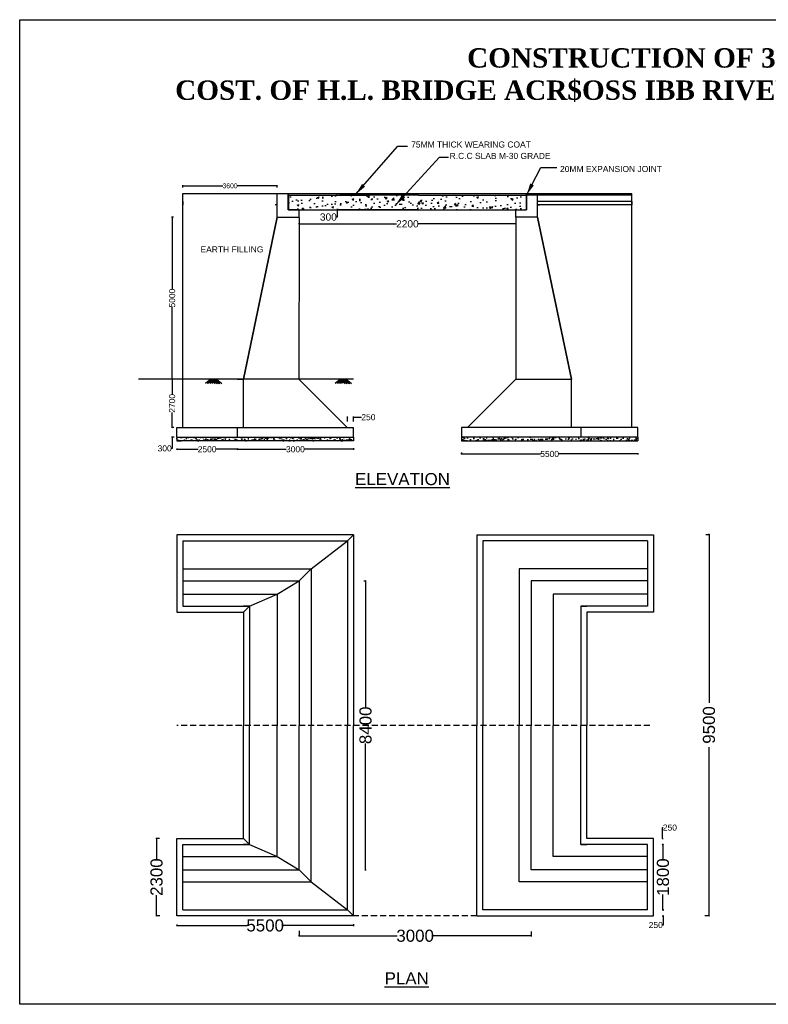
# Model space of a CAD drawing. Extents: x 6124423 to 6190093, y -161075 to -120374.
# Tile 1 of 2: x 6124423 to 6155371, y -161075 to -120374. Entities that reach past the tile are written whole.
import ezdxf

# ---------------------------------------------------------------- set-up
doc = ezdxf.new("R2010")
doc.units = ezdxf.units.MI
doc.header["$MEASUREMENT"] = 0
doc.linetypes.add('DASHED2', pattern=[0.375, 0.25, -0.125])
doc.layers.add('GROUND_LVL', color=114, linetype='Continuous')
doc.styles.add('ARIAL', font='arial.ttf')
doc.styles.get("Standard").update_dxf_attribs({"font": 'arial.ttf', "height": 500})
doc.dimstyles.new('bASANT jAIN  NMM', dxfattribs={"dimscale": 0.507, "dimtxt": 500, "dimasz": 1000, "dimexe": 50, "dimexo": 25, "dimgap": 0.09, "dimtad": 0, "dimtih": 1, "dimtoh": 1, "dimdec": 0, "dimzin": 0, "dimdsep": 46, "dimtxsty": 'Standard', "dimcen": 0.09, "dimclrd": 256, "dimclre": 256, "dimadec": 0, "dimazin": 0, "dimtfac": 1, "dimtdec": 0, "dimtix": 1, "dimtofl": 0, "dimtmove": 0, "dimatfit": 0, "dimfxl": 300, "dimtolj": 1, "dimtzin": 0, "dimlwd": -1, "dimlwe": -1, "dimarcsym": 0})
doc.dimstyles.get("Standard").update_dxf_attribs({"dimscale": 0.507, "dimtxt": 500, "dimasz": 1000, "dimexe": 50, "dimexo": 25, "dimgap": 0.09, "dimtad": 0, "dimtoh": 1, "dimdec": 0, "dimzin": 0, "dimdsep": 46, "dimtxsty": 'Standard', "dimcen": 0.09, "dimclrd": 256, "dimclre": 256, "dimadec": 0, "dimazin": 0, "dimtfac": 1, "dimtdec": 0, "dimtix": 1, "dimtofl": 0, "dimtmove": 0, "dimatfit": 0, "dimfxl": 50, "dimtolj": 1, "dimtzin": 0, "dimlwd": -1, "dimlwe": -1, "dimarcsym": 0})
pattern_1 = [(37.5, (185523.5, 49012.75), (-6.299336, 192.682377), [0, -152, 0, -170, 0, -162.5]), (7.5, (185523.5, 49012.75), (176.97767, 282.214607), [0, -82, 0, -137, 0, -52.5]), (327.5, (185400.5, 49012.75), (311.414186, 0.5659054), [0, -50, 0, -180, 0, -235]), (317.5, (185400.5, 49012.75), (300.61266, 87.767556), [0, -25, 0, -118, 0, -135])]

# ---------------------------------------------------------------- blocks, each defined once
blk = doc.blocks.new('_Oblique')
at = {"color": 0, "linetype": 'ByBlock', "lineweight": -2}
blk.add_line((-0.5, -0.5), (0.5, 0.5), dxfattribs=at)
blk = doc.blocks.new('*D192')
at = {"ltscale": 0.507, "transparency": 16777216}
for p, q in [((6150998, -154468), (6151042, -154468)), ((6151017, -154468), (6151017, -155097)), ((6151017, -157168), (6151017, -156540)), ((6150993, -157168), (6151042, -157168))]:
    blk.add_line(p, q, dxfattribs=at)
at = {"layer": 'Defpoints', "color": 0, "transparency": 16777216}
for p in [(6150985, -154468), (6151017, -154468), (6150980, -157168)]:
    blk.add_point(p, dxfattribs=at)
at = {"transparency": 16777216, "xscale": 30.41999999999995, "yscale": 30.41999999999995, "zscale": 30.41999999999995}
for p, rotation in [((6151017, -154468), 90), ((6151017, -157168), 270)]:
    blk.add_blockref('_Oblique', p, dxfattribs=dict(at, rotation=rotation))
at = {"color": 0, "transparency": 16777216, "insert": (6151017, -155818), "char_height": 500, "attachment_point": 5, "rotation": 90}
blk.add_mtext('\\A1;1800', dxfattribs=at)
blk = doc.blocks.new('*D193')
at = {"ltscale": 10, "transparency": 16777216}
for p, q in [((6150995, -154218), (6150995, -153771)), ((6150995, -153771), (6151025, -153771)), ((6150980, -154218), (6151020, -154218)), ((6150985, -154468), (6151020, -154468)), ((6150995, -154468), (6150995, -154499))]:
    blk.add_line(p, q, dxfattribs=at)
at = {"layer": 'Defpoints', "color": 0, "ltscale": 10, "transparency": 16777216}
for p in [(6150967, -154218), (6150995, -154218), (6150973, -154468)]:
    blk.add_point(p, dxfattribs=at)
at = {"ltscale": 10, "transparency": 16777216, "xscale": 30.41999999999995, "yscale": 30.41999999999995, "zscale": 30.41999999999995}
for p, rotation in [((6150995, -154218), 270), ((6150995, -154468), 90)]:
    blk.add_blockref('_Oblique', p, dxfattribs=dict(at, rotation=rotation))
at = {"color": 0, "ltscale": 10, "transparency": 16777216, "insert": (6151303, -153771), "char_height": 500, "attachment_point": 5}
blk.add_mtext('\\A1;{\\H0.5x;250}', dxfattribs=at)
blk = doc.blocks.new('*D194')
at = {"ltscale": 10, "transparency": 16777216}
for p, q in [((6150980, -157168), (6151052, -157168)), ((6150985, -157418), (6151052, -157418)), ((6151026, -157168), (6151026, -157138)), ((6151026, -157418), (6151026, -157800)), ((6151026, -157800), (6150996, -157800))]:
    blk.add_line(p, q, dxfattribs=at)
at = {"layer": 'Defpoints', "color": 0, "ltscale": 10, "transparency": 16777216}
for p in [(6150967, -157168), (6150973, -157418), (6151026, -157168)]:
    blk.add_point(p, dxfattribs=at)
at = {"ltscale": 10, "transparency": 16777216, "xscale": 30.41999999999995, "yscale": 30.41999999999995, "zscale": 30.41999999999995}
for p, rotation in [((6151026, -157168), 270), ((6151026, -157418), 90)]:
    blk.add_blockref('_Oblique', p, dxfattribs=dict(at, rotation=rotation))
at = {"color": 0, "ltscale": 10, "transparency": 16777216, "insert": (6150718, -157800), "char_height": 500, "attachment_point": 5}
blk.add_mtext('\\A1;{\\H0.5x;250}', dxfattribs=at)
blk = doc.blocks.new('*D195')
at = {"ltscale": 10, "transparency": 16777216}
for p, q in [((6130198, -154218), (6130056, -154218)), ((6130081, -154218), (6130081, -155069)), ((6130081, -157418), (6130081, -156567)), ((6130218, -157418), (6130056, -157418))]:
    blk.add_line(p, q, dxfattribs=at)
at = {"layer": 'Defpoints', "color": 0, "transparency": 16777216}
for p in [(6130211, -154218), (6130081, -157418), (6130231, -157418)]:
    blk.add_point(p, dxfattribs=at)
at = {"transparency": 16777216, "xscale": 30.41999999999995, "yscale": 30.41999999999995, "zscale": 30.41999999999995}
for p, rotation in [((6130081, -154218), 90), ((6130081, -157418), 270)]:
    blk.add_blockref('_Oblique', p, dxfattribs=dict(at, rotation=rotation))
at = {"color": 0, "transparency": 16777216, "insert": (6130081, -155818), "char_height": 500, "attachment_point": 5, "rotation": 90}
blk.add_mtext('\\A1;2300', dxfattribs=at)
blk = doc.blocks.new('*D196')
at = {"ltscale": 10, "transparency": 16777216}
for p, q in [((6138644, -143568), (6138747, -143568)), ((6138721, -143568), (6138721, -148797)), ((6138721, -155518), (6138721, -150289)), ((6138691, -155518), (6138747, -155518))]:
    blk.add_line(p, q, dxfattribs=at)
at = {"layer": 'Defpoints', "color": 0, "ltscale": 10, "transparency": 16777216}
for p in [(6138632, -143568), (6138721, -143568), (6138679, -155518)]:
    blk.add_point(p, dxfattribs=at)
at = {"ltscale": 10, "transparency": 16777216, "xscale": 30.41999999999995, "yscale": 30.41999999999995, "zscale": 30.41999999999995}
for p, rotation in [((6138721, -143568), 90), ((6138721, -155518), 270)]:
    blk.add_blockref('_Oblique', p, dxfattribs=dict(at, rotation=rotation))
at = {"color": 0, "ltscale": 10, "transparency": 16777216, "insert": (6138721, -149543), "char_height": 500, "attachment_point": 5, "rotation": 90}
blk.add_mtext('\\A1;8400', dxfattribs=at)
blk = doc.blocks.new('*D197')
at = {"ltscale": 10, "transparency": 16777216}
for p, q in [((6130921, -138105), (6130921, -138158)), ((6130921, -138132), (6131796, -138132)), ((6133421, -138132), (6132546, -138132)), ((6133421, -138099), (6133421, -138158))]:
    blk.add_line(p, q, dxfattribs=at)
at = {"layer": 'Defpoints', "color": 0, "ltscale": 10, "transparency": 16777216}
for p in [(6130921, -138093), (6133421, -138086), (6133421, -138132)]:
    blk.add_point(p, dxfattribs=at)
at = {"ltscale": 10, "transparency": 16777216, "xscale": 30.41999999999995, "yscale": 30.41999999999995, "zscale": 30.41999999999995, "rotation": 180}
blk.add_blockref('_Oblique', (6130921, -138132), dxfattribs=at)
at = {"ltscale": 10, "transparency": 16777216, "xscale": 30.41999999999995, "yscale": 30.41999999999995, "zscale": 30.41999999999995}
blk.add_blockref('_Oblique', (6133421, -138132), dxfattribs=at)
at = {"color": 0, "ltscale": 10, "transparency": 16777216, "insert": (6132171, -138132), "char_height": 500, "attachment_point": 5}
blk.add_mtext('\\A1;{\\H0.5x;2500}', dxfattribs=at)
blk = doc.blocks.new('*D205')
at = {"ltscale": 10, "transparency": 16777216}
for p, q in [((6130776, -135233), (6130701, -135233)), ((6130727, -135233), (6130727, -135858)), ((6130727, -137233), (6130727, -136607)), ((6130792, -137233), (6130701, -137233))]:
    blk.add_line(p, q, dxfattribs=at)
at = {"layer": 'Defpoints', "color": 0, "transparency": 16777216}
for p in [(6130788, -135233), (6130727, -137233), (6130805, -137233)]:
    blk.add_point(p, dxfattribs=at)
at = {"transparency": 16777216, "xscale": 30.41999999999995, "yscale": 30.41999999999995, "zscale": 30.41999999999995}
for p, rotation in [((6130727, -135233), 90), ((6130727, -137233), 270)]:
    blk.add_blockref('_Oblique', p, dxfattribs=dict(at, rotation=rotation))
at = {"color": 0, "transparency": 16777216, "insert": (6130727, -136233), "char_height": 500, "attachment_point": 5, "rotation": 90}
blk.add_mtext('\\A1;{\\H0.5x;2700}', dxfattribs=at)
blk = doc.blocks.new('*D206')
at = {"ltscale": 10, "transparency": 16777216}
for p, q in [((6137971, -136807), (6137941, -136807)), ((6137971, -136988), (6137971, -136781)), ((6138221, -136988), (6138221, -136781)), ((6138221, -136807), (6138560, -136807))]:
    blk.add_line(p, q, dxfattribs=at)
at = {"layer": 'Defpoints', "color": 0, "ltscale": 10, "transparency": 16777216}
for p in [(6137971, -136807), (6137971, -137001), (6138221, -137001)]:
    blk.add_point(p, dxfattribs=at)
at = {"ltscale": 10, "transparency": 16777216, "xscale": 30.41999999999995, "yscale": 30.41999999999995, "zscale": 30.41999999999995}
blk.add_blockref('_Oblique', (6137971, -136807), dxfattribs=at)
at = {"ltscale": 10, "transparency": 16777216, "xscale": 30.41999999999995, "yscale": 30.41999999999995, "zscale": 30.41999999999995, "rotation": 180}
blk.add_blockref('_Oblique', (6138221, -136807), dxfattribs=at)
at = {"color": 0, "ltscale": 10, "transparency": 16777216, "insert": (6138838, -136807), "char_height": 500, "attachment_point": 5}
blk.add_mtext('\\A1;{\\H0.5x;250}', dxfattribs=at)

msp = doc.modelspace()

# ---------------------------------------------------------------- hatches: boundary and pattern name
at = {"ltscale": 10}
h = msp.add_hatch(dxfattribs=at)
h.set_pattern_fill('AR-CONC', color=256, scale=100, style=0)
h.set_pattern_definition([(50, (185523.5, 49012.75), (717.26018, -62.752135), [75, -825]), (355, (185523.5, 49012.75), (-138.75133, 752.19213), [60, -660]), (100.4514, (185583.26, 49007.5), (578.50938, 689.43954), [63.74019, -701.14211]), (46.1842, (185523.5, 49212.75), (1067.24105, -165.51901), [112.5, -1237.5]), (96.6356, (185612.4, 49199), (934.6627, 974.11787), [95.61029, -1051.713]), (351.1842, (185523.5, 49212.8), (934.66195, 974.1186), [90, -990]), (21, (185623.5, 49162.75), (596.90705, -402.61889), [75, -825]), (326, (185623.5, 49162.75), (243.31533, 725.150045), [60, -660]), (71.4514, (185673.24, 49129.2), (840.22263, 322.5305), [63.74019, -701.14211]), (37.5, (185523.5, 49012.75), (12.159855, 332.893854), [0, -652, 0, -670, 0, -662.5]), (7.5, (185523.5, 49012.75), (263.069537, 394.411712), [0, -382, 0, -637, 0, -252.5]), (327.5, (185300.5, 49012.75), (533.822436, -22.554872), [0, -250, 0, -780, 0, -1035]), (317.5, (185200.5, 49012.75), (583.18617, 100.104982), [0, -325, 0, -518, 0, -735])])
h.paths.add_polyline_path([(6145371, -127632.6), (6140911, -127632.6), (6137642.7, -127632.6), (6135531, -127632.6), (6135531, -128232.6), (6138836.8, -128232.6), (6145371, -128232.6)])
h = msp.add_hatch(dxfattribs=at)
h.set_pattern_fill('AR-SAND', color=256, scale=100, style=0)
h.set_pattern_definition(pattern_1)
h.paths.add_polyline_path([(6138221, -137632.6), (6130921, -137632.6), (6130921, -137782.6), (6131094.2, -137782.6), (6138221, -137782.6)])
h = msp.add_hatch(dxfattribs=at)
h.set_pattern_fill('AR-SAND', color=256, scale=100, style=0)
h.set_pattern_definition(pattern_1)
h.paths.add_polyline_path([(6149981, -137632.6), (6142681, -137632.6), (6142681, -137782.6), (6142789.3, -137782.6), (6149981, -137782.6)])

# ---------------------------------------------------------------- linework, layer by layer
for p, q in [((6124422.9, -120373.8), (6190093.5, -120373.8)), ((6124422.9, -161074.9), (6124422.9, -120373.8)), ((6131171, -127313), (6131171, -127217.2)), ((6131171, -127242.6), (6132822.8, -127242.6)), ((6135071, -127242.6), (6133419.3, -127242.6)), ((6135071, -127304), (6135071, -127217.2)), ((6131171, -127632.6), (6131171, -127557.6)), ((6131171, -127557.6), (6135521, -127557.6)), ((6131171, -137232.6), (6131171, -127632.6)), ((6135071, -127632.6), (6135070.8, -127557.6)), ((6135071, -128532.6), (6135071, -127632.6)), ((6135071, -127632.6), (6135071, -127632.6)), ((6135521, -127632.6), (6135521, -127557.6)), ((6135521, -128232.6), (6135521, -127632.6)), ((6135531, -127632.6), (6135531, -127557.6)), ((6135531, -127557.6), (6145371, -127557.6)), ((6135531, -127632.6), (6135531, -128232.6)), ((6135531, -127632.6), (6138799.4, -127632.6)), ((6135543.7, -127632.6), (6137570.7, -127632.6)), ((6137545.4, -127632.6), (6137545.4, -127602.2)), ((6140911, -127632.6), (6137642.7, -127632.6)), ((6140911, -127632.6), (6145371, -127632.6)), ((6145371, -127632.6), (6145371, -127557.6)), ((6145371, -127632.6), (6145371, -128232.6)), ((6145381, -127632.6), (6145381, -127557.6)), ((6145381, -127557.6), (6149731, -127557.6)), ((6149731, -127632.6), (6145381, -127632.6)), ((6145381, -128232.6), (6145381, -127632.6)), ((6145831, -127632.6), (6145531, -127632.6)), ((6145831, -128532.6), (6145831, -127632.6)), ((6149731, -127632.6), (6149731, -127557.6)), ((6149731, -137232.6), (6149731, -127632.6)), ((6131171, -127882.6), (6131171, -128032.6)), ((6135071, -128032.6), (6134984.2, -128032.6)), ((6135071, -128032.6), (6134984.2, -128032.6)), ((6135015.8, -127887.3), (6135016.8, -127882.6)), ((6135071, -128532.6), (6135071, -128032.6)), ((6149731, -127882.6), (6145831, -127882.6)), ((6149731, -128032.6), (6145831, -128032.6)), ((6145831, -128032.6), (6145917.9, -128032.6)), ((6145831, -128532.6), (6145831, -128032.6)), ((6149731, -127882.6), (6149731, -128032.6)), ((6135071, -128532.6), (6133671, -135232.6)), ((6133671, -135232.6), (6135071, -128532.6)), ((6135071, -128532.6), (6135971, -128532.6)), ((6135971, -128232.6), (6135521, -128232.6)), ((6135531, -128232.6), (6138836.8, -128232.6)), ((6135543.7, -128232.6), (6137570.7, -128232.6)), ((6135971, -128532.6), (6135971, -128232.6)), ((6135971, -128232.6), (6145371, -128232.6)), ((6135971, -128545.3), (6135971, -128840)), ((6137545.4, -128532.4), (6137515, -128532.4)), ((6137545.4, -128232.6), (6137545.4, -128532.4)), ((6140911, -128232.6), (6137605.3, -128232.6)), ((6144931, -128532.6), (6144931, -128232.6)), ((6144931, -128232.6), (6145381, -128232.6)), ((6145831, -128532.6), (6144931, -128532.6)), ((6144931, -128532.6), (6144931, -135232.6)), ((6145831, -128532.6), (6147231, -135232.6)), ((6147231, -135232.6), (6145831, -128532.6)), ((6135971, -128840), (6135958.8, -135232.6)), ((6135971, -128814.7), (6140003.6, -128814.7)), ((6144931, -128814.7), (6140898.5, -128814.7)), ((6144931, -128738.6), (6144931, -128840)), ((6133943.9, -134026.6), (6133924, -134022)), ((6133421, -135232.6), (6129335.6, -135232.6)), ((6131171, -137232.6), (6131171, -135232.6)), ((6132499.4, -135232.6), (6132112.6, -135232.6)), ((6138221, -135232.6), (6132499.4, -135232.6)), ((6133671, -135232.6), (6133421, -135232.6)), ((6133671, -135232.6), (6133421, -135232.6)), ((6133421, -135232.6), (6133421, -135232.6)), ((6133671, -135232.6), (6133421, -135232.6)), ((6133421, -135232.6), (6133671, -135232.6)), ((6133671, -137232.6), (6133671, -135232.6)), ((6135958.8, -135232.6), (6137966, -137232.6)), ((6144931, -135232.6), (6142931, -137232.6)), ((6144931, -135232.6), (6147231, -135232.6)), ((6147231, -137232.6), (6147231, -135232.6)), ((6133671, -137232.6), (6133671, -136678.3)), ((6147231, -137232.6), (6147231, -136678.3)), ((6131171, -137232.6), (6131171, -136989.5)), ((6149731, -137232.6), (6149731, -136989.5)), ((6130792.5, -137232.6), (6130702.4, -137232.6)), ((6130727.7, -137232.6), (6130727.7, -137202.2)), ((6130921, -137632.6), (6130921, -137232.6)), ((6130921, -137232.6), (6138221, -137232.6)), ((6133421, -137632.6), (6133421.3, -137232.6)), ((6138221, -137632.6), (6138221, -137232.6)), ((6138221, -137632.6), (6138221, -137232.6)), ((6149981, -137232.6), (6142681, -137232.6)), ((6142681, -137232.6), (6142681, -137632.6)), ((6147616.6, -137232.6), (6147615.1, -137632.6)), ((6149981, -137632.6), (6149981, -137232.6)), ((6130809.1, -137632.6), (6130702.4, -137632.6)), ((6130727.7, -137632.6), (6130727.7, -138096.7)), ((6130921, -137632.6), (6138221, -137632.6)), ((6130921, -137632.6), (6130921, -137782.6)), ((6130921, -137632.6), (6130921, -137782.6)), ((6138221, -137782.6), (6130921, -137782.6)), ((6130921, -137782.6), (6131094.2, -137782.6)), ((6131171, -137632.6), (6133421, -137632.6)), ((6133421, -137632.6), (6133671, -137632.6)), ((6133671, -137632.6), (6135071, -137632.6)), ((6135071, -137632.6), (6135971, -137632.6)), ((6135971, -137632.6), (6136471, -137632.6)), ((6136471, -137632.6), (6137971, -137632.6)), ((6138221, -137632.6), (6138221, -137782.6)), ((6149981, -137632.6), (6142681, -137632.6)), ((6142681, -137632.6), (6142681, -137782.6)), ((6142681, -137632.6), (6142681, -137782.6)), ((6142681, -137782.6), (6149981, -137782.6)), ((6142681, -137782.6), (6142789.3, -137782.6)), ((6144431, -137632.6), (6142931, -137632.6)), ((6144931, -137632.6), (6144431, -137632.6)), ((6145831, -137632.6), (6144931, -137632.6)), ((6147231, -137632.6), (6145831, -137632.6)), ((6147481, -137632.6), (6147231, -137632.6)), ((6149731, -137632.6), (6147481, -137632.6)), ((6149981, -137632.6), (6149981, -137782.6)), ((6130727.7, -138096.7), (6130697.3, -138096.7)), ((6133421, -138108.4), (6133421, -138157.6)), ((6133421, -138132.3), (6135443.1, -138132.3)), ((6138221, -138132.3), (6136199, -138132.3)), ((6138221, -138090.4), (6138221, -138157.6)), ((6142681, -138269.9), (6142681, -138350.1)), ((6142681, -138324.7), (6145959.2, -138324.7)), ((6149981, -138324.7), (6146702.9, -138324.7)), ((6149981, -138290.6), (6149981, -138350.1)), ((6138221, -141668.3), (6130921, -141668.3)), ((6130921, -141668.3), (6130921, -141918.3)), ((6130921, -141918.3), (6130921, -143068.3)), ((6131171, -141918.3), (6137721, -141918.3)), ((6131171, -141918.3), (6131171, -144618.3)), ((6136471, -143068.3), (6137971, -141918.3)), ((6137721, -141918.3), (6137971, -141918.3)), ((6137971, -141918.3), (6138221, -141668.3)), ((6137971, -141918.3), (6137971, -149543.3)), ((6138221, -141668.3), (6138221, -149543.3)), ((6138221, -141668.3), (6138221, -149543.3)), ((6143321, -141668.3), (6143321, -149543.3)), ((6143321, -141668.3), (6150621, -141668.3)), ((6143821, -141918.3), (6143571, -141918.3)), ((6143571, -141918.3), (6143571, -149543.3)), ((6150371, -141918.3), (6143821, -141918.3)), ((6150371, -141918.3), (6150371, -144618.3)), ((6150621, -141668.3), (6150621, -141918.3)), ((6150621, -141918.3), (6150621, -143068.3)), ((6152784.3, -141653.1), (6152945.4, -141653.1)), ((6152920, -141653.1), (6152920, -148611.6)), ((6130921, -143068.3), (6130921, -143568.3)), ((6131171, -143068.3), (6136471, -143068.3)), ((6135971, -143568.3), (6136471, -143068.3)), ((6136471, -143068.3), (6136471, -149543.3)), ((6150371, -143068.3), (6145071, -143068.3)), ((6145071, -143068.3), (6145071, -149543.3)), ((6150621, -143068.3), (6150621, -143568.3)), ((6130921, -143568.3), (6130921, -144118.3)), ((6131171, -143568.3), (6135971, -143568.3)), ((6135071, -144118.3), (6135971, -143568.3)), ((6135971, -143568.3), (6135971, -149543.3)), ((6150371, -143568.3), (6145571, -143568.3)), ((6145571, -143568.3), (6145571, -149543.3)), ((6150621, -143568.3), (6150621, -144118.3)), ((6130921, -144118.3), (6130921, -144618.3)), ((6131171, -144118.3), (6135071, -144118.3)), ((6133921, -144618.3), (6135071, -144118.3)), ((6135071, -144118.3), (6135071, -149543.3)), ((6150371, -144118.3), (6146471, -144118.3)), ((6146471, -144118.3), (6146471, -149543.3)), ((6150621, -144118.3), (6150621, -144618.3)), ((6130921, -144618.3), (6130921, -144868.3)), ((6130921, -144868.3), (6133671, -144868.3)), ((6131171, -144618.3), (6133921, -144618.3)), ((6133921, -144618.3), (6133671, -144618.3)), ((6133671, -144868.3), (6133921, -144618.3)), ((6133671, -144868.3), (6133671, -149543.3)), ((6133921, -144618.3), (6133921, -149543.3)), ((6150371, -144618.3), (6147621, -144618.3)), ((6147621, -144618.3), (6147621, -149543.3)), ((6147621, -144618.3), (6147871, -144618.3)), ((6150621, -144868.3), (6147871, -144868.3)), ((6147871, -144868.3), (6147871, -149543.3)), ((6150621, -144618.3), (6150621, -144868.3)), ((6133671, -154218.3), (6133671, -149543.3)), ((6133921, -154468.3), (6133921, -149543.3)), ((6135071, -154968.3), (6135071, -149543.3)), ((6135971, -155518.3), (6135971, -149543.3)), ((6136471, -156018.3), (6136471, -149543.3)), ((6137971, -157168.3), (6137971, -149543.3)), ((6138221, -157418.3), (6138221, -149543.3)), ((6138221, -157418.3), (6138221, -149543.3)), ((6143321, -157418.3), (6143321, -149543.3)), ((6143571, -157168.3), (6143571, -149543.3)), ((6145071, -156018.3), (6145071, -149543.3)), ((6145571, -155518.3), (6145571, -149543.3)), ((6146471, -154968.3), (6146471, -149543.3)), ((6147621, -154468.3), (6147621, -149543.3)), ((6147871, -154218.3), (6147871, -149543.3)), ((6152920, -157403.1), (6152920, -150444.6)), ((6130921, -154468.3), (6130921, -154218.3)), ((6130921, -154218.3), (6133671, -154218.3)), ((6133671, -154218.3), (6133921, -154468.3)), ((6150621, -154218.3), (6147871, -154218.3)), ((6150621, -154468.3), (6150621, -154218.3)), ((6130921, -154968.3), (6130921, -154468.3)), ((6131171, -154468.3), (6133921, -154468.3)), ((6131171, -157168.3), (6131171, -154468.3)), ((6133921, -154468.3), (6133671, -154468.3)), ((6133921, -154468.3), (6135071, -154968.3)), ((6150371, -154468.3), (6147621, -154468.3)), ((6147621, -154468.3), (6147871, -154468.3)), ((6150371, -157168.3), (6150371, -154468.3)), ((6150621, -154968.3), (6150621, -154468.3)), ((6130921, -155518.3), (6130921, -154968.3)), ((6131171, -154968.3), (6135071, -154968.3)), ((6135071, -154968.3), (6135971, -155518.3)), ((6150371, -154968.3), (6146471, -154968.3)), ((6150621, -155518.3), (6150621, -154968.3)), ((6130921, -156018.3), (6130921, -155518.3)), ((6131171, -155518.3), (6135971, -155518.3)), ((6135971, -155518.3), (6136471, -156018.3)), ((6150371, -155518.3), (6145571, -155518.3)), ((6150621, -156018.3), (6150621, -155518.3)), ((6130921, -157168.3), (6130921, -156018.3)), ((6131171, -156018.3), (6136471, -156018.3)), ((6136471, -156018.3), (6137971, -157168.3)), ((6150371, -156018.3), (6145071, -156018.3)), ((6150621, -157168.3), (6150621, -156018.3)), ((6130921, -157418.3), (6130921, -157168.3)), ((6138221, -157418.3), (6130921, -157418.3)), ((6131171, -157168.3), (6137721, -157168.3)), ((6138221, -157418.3), (6133121, -157418.3)), ((6137721, -157168.3), (6137971, -157168.3)), ((6137971, -157168.3), (6138221, -157418.3)), ((6143321, -157418.3), (6150621, -157418.3)), ((6143821, -157168.3), (6143571, -157168.3)), ((6150371, -157168.3), (6143821, -157168.3)), ((6150621, -157418.3), (6150621, -157168.3)), ((6152744, -157403.1), (6152945.4, -157403.1)), ((6130921, -157772.9), (6130921, -157842.3)), ((6130921, -157817), (6133827.3, -157817)), ((6138221, -157817), (6135314.8, -157817)), ((6138221, -157768.3), (6138221, -157842.3)), ((6135971, -158038.6), (6135971, -158267.9)), ((6135971, -158242.6), (6140025.3, -158242.6)), ((6145571, -158242.6), (6141516.8, -158242.6)), ((6145571, -158062.1), (6145571, -158267.9)), ((6190093.5, -161074.9), (6124422.9, -161074.9))]:
    msp.add_line(p, q, dxfattribs=at)
at = {"ltscale": 0.507}
for p, q in [((6130775.8, -128532.6), (6130701.2, -128532.6)), ((6130726.5, -128532.6), (6130726.5, -131508.1)), ((6130726.5, -135232.6), (6130726.5, -132257.2)), ((6130792.5, -135232.6), (6130701.2, -135232.6))]:
    msp.add_line(p, q, dxfattribs=at)
at = {"linetype": 'DASHED2', "ltscale": 1000}
for p, q in [((6150475.3, -149543.3), (6130921, -149543.3)), ((6143321, -157418.3), (6138221, -157418.3))]:
    msp.add_line(p, q, dxfattribs=at)
at = {"layer": 'GROUND_LVL', "color": 0}
for p, q in [((6132319.3, -135232.6), (6132098.7, -135414.5)), ((6132393, -135232.6), (6132172.4, -135414.5)), ((6132451, -135232.6), (6132230.4, -135414.5)), ((6132288.4, -135232.6), (6132509, -135414.5)), ((6132516.3, -135232.6), (6132295.6, -135414.5)), ((6132359.3, -135232.6), (6132579.9, -135414.5)), ((6132587.2, -135232.6), (6132366.6, -135414.5)), ((6132424.5, -135232.6), (6132645.1, -135414.5)), ((6132482.5, -135232.6), (6132703.1, -135414.5)), ((6132556.2, -135232.6), (6132776.8, -135414.5)), ((6137685.3, -135232.6), (6137464.7, -135414.5)), ((6137759, -135232.6), (6137538.4, -135414.5)), ((6137817, -135232.6), (6137596.4, -135414.5)), ((6137654.4, -135232.6), (6137875, -135414.5)), ((6137882.3, -135232.6), (6137661.7, -135414.5)), ((6137725.3, -135232.6), (6137945.9, -135414.5)), ((6137953.2, -135232.6), (6137732.6, -135414.5)), ((6137790.5, -135232.6), (6138011.1, -135414.5)), ((6137848.5, -135232.6), (6138069.1, -135414.5)), ((6137922.2, -135232.6), (6138142.8, -135414.5))]:
    msp.add_line(p, q, dxfattribs=at)

# ---------------------------------------------------------------- block references
at = {"ltscale": 10, "xscale": 30.41999999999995, "yscale": 30.41999999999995, "zscale": 30.41999999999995}
for p, rotation in [((6131171, -127242.6), 180), ((6137545.4, -127632.6), 270), ((6137545.4, -128232.6), 90), ((6135971, -128814.7), 180), ((6130727.7, -137232.6), 270), ((6130727.7, -137632.6), 90), ((6133421, -138132.3), 180), ((6142681, -138324.7), 180), ((6152920, -141653.1), 90), ((6152920, -157403.1), 270), ((6130921, -157817), 180), ((6135971, -158242.6), 180)]:
    msp.add_blockref('_Oblique', p, dxfattribs=dict(at, rotation=rotation))
for p in [(6135071, -127242.6), (6144931, -128814.7), (6138221, -138132.3), (6149981, -138324.7), (6138221, -157817), (6145571, -158242.6)]:
    msp.add_blockref('_Oblique', p, dxfattribs=at)
at = {"xscale": 30.41999999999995, "yscale": 30.41999999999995, "zscale": 30.41999999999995}
for p, rotation in [((6130726.5, -128532.6), 90), ((6130726.5, -135232.6), 270)]:
    msp.add_blockref('_Oblique', p, dxfattribs=dict(at, rotation=rotation))

# ---------------------------------------------------------------- texts
at = {"insert": (6158461.5, -121553.3), "char_height": 800, "width": 172976.785, "attachment_point": 2}
msp.add_mtext('{\\fTimes New Roman|b1|i0|c0|p18; CONSTRUCTION OF 3.00M SPAN SLAB CULVERT FOR  \\PCOST. OF H.L. BRIDGE ACR$OSS IBB RIVER ON THETHETANGAR TO CHONGRIBAHAR ROAD.}', dxfattribs=at)
at = {"ltscale": 10, "char_height": 250, "width": 6726.469, "attachment_point": 1}
for s, insert in [('75MM THICK WEARING COAT', (6140606.4, -125408.2)), ('R.C.C SLAB M-30 GRADE', (6142196.9, -125879)), ('20MM EXPANSION JOINT', (6146761.8, -126419.8)), ('EARTH FILLING', (6131898, -129744.3))]:
    msp.add_mtext(s, dxfattribs=dict(at, insert=insert))
at = {"ltscale": 10, "char_height": 500, "attachment_point": 5}
for s, insert in [('{\\H0.4x;\\A1;3600}', (6133121, -127242.6)), ('{\\H0.6x;\\A1;300}', (6137183.8, -128532.4)), ('{\\H0.6x;\\A1;2200}', (6140451, -128814.7)), ('\\A1;{\\H0.5x;300}', (6130416.5, -138096.7)), ('{\\H0.5x;\\A1;3000}', (6135821, -138132.3)), ('{\\H0.5x;\\A1;5500}', (6146331, -138324.7)), ('{\\A1;5500}', (6134571, -157817)), ('{\\A1;3000}', (6140771, -158242.6))]:
    msp.add_mtext(s, dxfattribs=dict(at, insert=insert))
at = {"insert": (6130726.5, -131882.6), "char_height": 500, "attachment_point": 5, "rotation": 90}
msp.add_mtext('{\\H0.5x;\\A1;5000}', dxfattribs=at)
at = {"char_height": 500, "width": 44454.171, "attachment_point": 2, "style": 'ARIAL'}
for s, insert in [('{\\LELEVATION}', (6140248.8, -139112.9)), ('{\\LPLAN}', (6140422.7, -159750.3))]:
    msp.add_mtext(s, dxfattribs=dict(at, insert=insert))
at = {"ltscale": 10, "insert": (6152920, -149528.1), "char_height": 500, "attachment_point": 5, "rotation": 90}
msp.add_mtext('{\\A1;9500}', dxfattribs=at)

# ---------------------------------------------------------------- dimensions: what is measured, and where the dimension line sits
at = {"ltscale": 10}
for base, p1, p2, text, picture, middle in [((6130726.5, -137232.6), (6130788.5, -135232.6), (6130805.1, -137232.6), '{\\H0.5x;2700}', '*D205', (6130726.5, -136232.6)), ((6138721.5, -143568.3), (6138678.6, -155518.3), (6138631.8, -143568.3), '8400', '*D196', (6138721.5, -149543.3)), ((6130080.9, -157418.3), (6130211.2, -154218.3), (6130230.5, -157418.3), '2300', '*D195', (6130080.9, -155818.3))]:
    dim = msp.add_linear_dim(base=base, p1=p1, p2=p2, angle=90, text=text, dimstyle='Standard', override={"dimasz": 60, "dimblk1": 'Oblique', "dimblk2": 'Oblique', "dimsah": 1}, dxfattribs=at)
    dim.commit()
    dim.dimension.update_dxf_attribs({"geometry": picture, "text_midpoint": middle})
dim = msp.add_linear_dim(base=(6137971, -136806.6), p1=(6138221, -137000.6), p2=(6137971, -137000.6), text='{\\H0.5x;<>}', dimstyle='Standard', override={"dimasz": 60, "dimblk1": 'Oblique', "dimblk2": 'Oblique', "dimsah": 1}, dxfattribs=at)
dim.commit()
dim.dimension.update_dxf_attribs({"geometry": '*D206', "text_midpoint": (6138837.7, -136806.6), "dimtype": 160})
dim = msp.add_linear_dim(base=(6133421, -138132.3), p1=(6130921, -138092.7), p2=(6133421, -138086.3), text='{\\H0.5x;<>}', dimstyle='Standard', override={"dimasz": 60, "dimblk1": 'Oblique', "dimblk2": 'Oblique', "dimsah": 1}, dxfattribs=at)
dim.commit()
dim.dimension.update_dxf_attribs({"geometry": '*D197', "text_midpoint": (6132171, -138132.3)})
for base, p1, p2, picture, middle in [((6150994.6, -154218.3), (6150972.6, -154468.3), (6150967.4, -154218.3), '*D193', (6151303, -153770.5)), ((6151026.4, -157168.3), (6150972.6, -157418.3), (6150967.4, -157168.3), '*D194', (6150718, -157799.7))]:
    dim = msp.add_linear_dim(base=base, p1=p1, p2=p2, angle=90, text='{\\H0.5x;<>}', dimstyle='Standard', override={"dimasz": 60, "dimblk1": 'Oblique', "dimblk2": 'Oblique', "dimsah": 1}, dxfattribs=at)
    dim.commit()
    dim.dimension.update_dxf_attribs({"geometry": picture, "text_midpoint": middle, "dimtype": 160})
at = {"ltscale": 0.507}
dim = msp.add_linear_dim(base=(6151016.8, -154468.3), p1=(6150980.1, -157168.3), p2=(6150985.2, -154468.3), angle=90, text='1800', dimstyle='Standard', override={"dimasz": 60, "dimblk1": 'Oblique', "dimblk2": 'Oblique', "dimsah": 1}, dxfattribs=at)
dim.commit()
dim.dimension.update_dxf_attribs({"geometry": '*D192', "text_midpoint": (6151016.8, -155818.3)})

# ---------------------------------------------------------------- leaders
at = {"ltscale": 10}
for points in [[(6138304.9, -127601.6), (6140050, -125599.4), (6140456.8, -125599.4)], [(6139952.8, -128042), (6141776.8, -126050), (6142144.1, -126050)], [(6145371, -127632.6), (6145963.9, -126484.5), (6146634.7, -126484.5)]]:
    msp.add_leader(points, dimstyle='bASANT jAIN  NMM', override={"dimgap": 0.09, "dimtad": 0, "dimfxl": 0.18}, dxfattribs=at)

doc.saveas('drawing.dxf')
